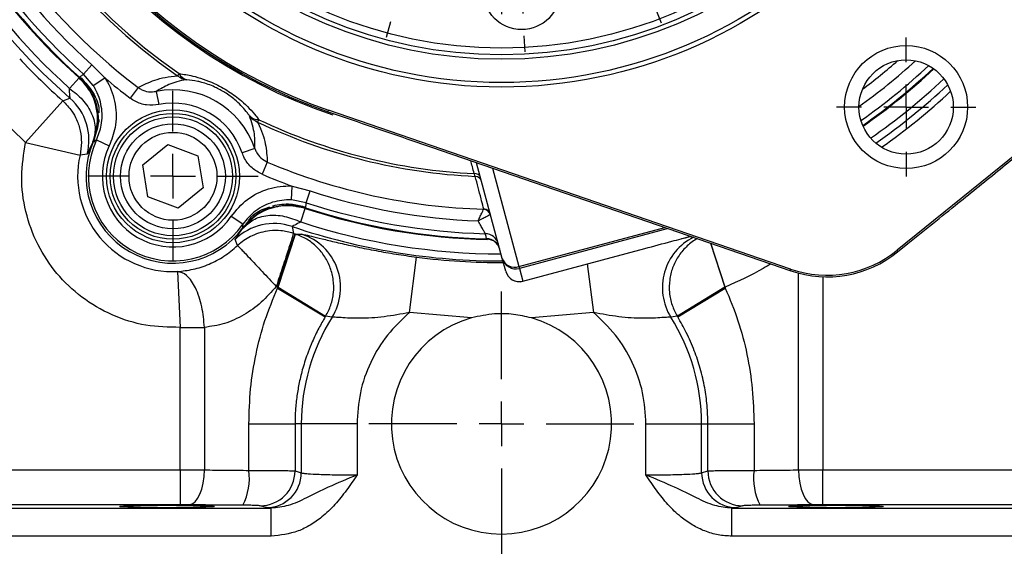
# Model space of a CAD drawing. Header units: inches. Extents: x 0.4 to 16.6, y 0.2 to 10.8.
# Tile 3 of 16: x 2.2 to 5.2, y 3.8 to 5.4. Entities that reach past the tile are written whole.
import ezdxf

# ---------------------------------------------------------------- set-up
doc = ezdxf.new("R2010")
doc.units = ezdxf.units.IN
doc.header["$MEASUREMENT"] = 0
doc.layers.add('SLD-0', color=7, linetype='Continuous', lineweight=25)
doc.styles.add('SLDTEXTSTYLE0', font='TXT', dxfattribs={"width": 0.75})
doc.dimstyles.new('SLDDIMSTYLE0', dxfattribs={"dimtxt": 0.145833, "dimasz": 0.13, "dimexe": 0, "dimexo": 0.0625, "dimgap": 0.036458, "dimtad": 0, "dimtih": 1, "dimtoh": 1, "dimdec": 1, "dimlfac": 1.5, "dimrnd": 1e-09, "dimzin": 12, "dimdsep": 46, "dimtxsty": 'SLDTEXTSTYLE0', "dimsah": 1, "dimcen": 0.09, "dimadec": 0, "dimazin": 3, "dimtfac": 1, "dimtdec": 1, "dimtofl": 0, "dimtmove": 0, "dimatfit": 3, "dimfxl": 0, "dimfrac": 2, "dimtolj": 1, "dimtzin": 12, "dimarcsym": 0})

# ---------------------------------------------------------------- blocks, each defined once
blk = doc.blocks.new('_D_4')
at = {"layer": 'SLD-0', "color": 7}
for p, q in [((3.73, 8.6011), (7.1394, 8.6011)), ((7.0144, 8.6011), (7.0144, 6.3993)), ((6.8527, 6.138), (6.8084, 6.138)), ((6.8084, 6.138), (6.8084, 5.9063)), ((7.176, 6.138), (7.2203, 6.138)), ((7.2203, 6.138), (7.2203, 5.9063)), ((6.8084, 5.9063), (6.8527, 5.9063)), ((7.2203, 5.9063), (7.176, 5.9063)), ((7.0144, 3.6226), (7.0144, 5.8768)), ((6.0042, 3.6226), (7.1394, 3.6226))]:
    blk.add_line(p, q, dxfattribs=at)
for points in [[(7.0144, 8.6011), (6.9944, 8.4711), (7.0344, 8.4711)], [(7.0144, 3.6226), (7.0344, 3.7526), (6.9944, 3.7526)]]:
    blk.add_solid(points, dxfattribs=at)
at = {"layer": 'SLD-0', "color": 7, "char_height": 0.14583, "attachment_point": 1, "style": 'SLDTEXTSTYLE0'}
for s, insert in [('7.5', (6.8797, 6.3556)), ('190', (6.8527, 6.0943))]:
    blk.add_mtext(s, dxfattribs=dict(at, insert=insert))
blk = doc.blocks.new('_D_7')
at = {"layer": 'SLD-0'}
for p, q in [((4.9425, 6.6044), (6.6657, 6.6044)), ((6.5407, 6.6044), (6.5407, 5.0896)), ((6.379, 4.8283), (6.3347, 4.8283)), ((6.3347, 4.8283), (6.3347, 4.5966)), ((6.7023, 4.8283), (6.7467, 4.8283)), ((6.7467, 4.8283), (6.7467, 4.5966)), ((6.3347, 4.5966), (6.379, 4.5966)), ((6.7467, 4.5966), (6.7023, 4.5966)), ((6.5407, 3.6226), (6.5407, 4.567)), ((6.0042, 3.6226), (6.6657, 3.6226))]:
    blk.add_line(p, q, dxfattribs=at)
for points in [[(6.5407, 6.6044), (6.5207, 6.4744), (6.5607, 6.4744)], [(6.5407, 3.6226), (6.5607, 3.7526), (6.5207, 3.7526)]]:
    blk.add_solid(points, dxfattribs=at)
at = {"layer": 'SLD-0', "char_height": 0.14583, "attachment_point": 1, "style": 'SLDTEXTSTYLE0'}
for s, insert in [('4.5', (6.4061, 5.0459)), ('114', (6.379, 4.7846))]:
    blk.add_mtext(s, dxfattribs=dict(at, insert=insert))
blk = doc.blocks.new('SW_CENTERMARKSYMBOL_1')
at = {"layer": 'SLD-0', "color": 0}
for p, q in [((0, 0.1333), (0, 0.2073)), ((0, 0), (0, 0.0667)), ((-0.1333, 0), (-0.2073, 0)), ((0, 0), (-0.0667, 0)), ((0, 0), (0, -0.0667)), ((0, 0), (0.0667, 0)), ((0.1333, 0), (0.2073, 0)), ((0, -0.1333), (0, -0.2073))]:
    blk.add_line(p, q, dxfattribs=at)
blk = doc.blocks.new('SW_CENTERMARKSYMBOL_2')
at = {"layer": 'SLD-0', "color": 0}
for p, q in [((0, 0.1333), (0, 0.2542)), ((0, 0), (0, 0.0667)), ((-0.1333, 0), (-0.2542, 0)), ((0, 0), (-0.0667, 0)), ((0, 0), (0, -0.0667)), ((0, 0), (0.0667, 0)), ((0.1333, 0), (0.2542, 0)), ((0, -0.1333), (0, -0.2542))]:
    blk.add_line(p, q, dxfattribs=at)
blk = doc.blocks.new('SW_CENTERMARKSYMBOL_4')
at = {"layer": 'SLD-0', "color": 0}
for p, q in [((-1.1987, 1.4567), (-1.2012, 1.5045)), ((-0.8007, 1.4148), (-0.7883, 1.4611)), ((-1.5901, 1.3735), (-1.6073, 1.4182)), ((-1.1917, 1.3235), (-1.1952, 1.3901)), ((-1.1317, 0.3126), (-1.1317, 1.3917)), ((-0.8352, 1.286), (-0.8179, 1.3504)), ((-1.1917, 1.3235), (-1.1882, 1.2569)), ((-1.5424, 1.249), (-1.5662, 1.3112)), ((-0.435, 1.252), (-0.4089, 1.2922)), ((-0.8352, 1.286), (-0.8524, 1.2216)), ((-1.5424, 1.249), (-1.5185, 1.1867)), ((-1.9367, 1.1733), (-1.9669, 1.2106)), ((-1.1847, 1.1904), (-1.1822, 1.1425)), ((-0.5077, 1.1402), (-0.4714, 1.1961)), ((-0.8697, 1.1572), (-0.8821, 1.111)), ((-1.8528, 1.0697), (-1.8948, 1.1215)), ((-1.4946, 1.1245), (-1.4774, 1.0798)), ((-0.5077, 1.1402), (-0.544, 1.0843)), ((-1.8528, 1.0697), (-1.8109, 1.0179)), ((-0.5803, 1.0284), (-0.6064, 0.9882)), ((-0.1376, 0.9843), (-0.1004, 1.0144)), ((-1.7689, 0.9661), (-1.7388, 0.9289)), ((-0.2412, 0.9003), (-0.1894, 0.9423)), ((-2.2045, 0.8759), (-2.2447, 0.902)), ((-0.2412, 0.9003), (-0.2931, 0.8584)), ((-2.0927, 0.8033), (-2.1486, 0.8396)), ((-2.0927, 0.8033), (-2.0368, 0.767)), ((-0.3449, 0.8164), (-0.3821, 0.7863)), ((-1.9809, 0.7307), (-1.9407, 0.7046)), ((0.0625, 0.6377), (0.1072, 0.6548)), ((-0.062, 0.5899), (-0.1242, 0.566)), ((-0.062, 0.5899), (0.0002, 0.6138)), ((-0.1865, 0.5421), (-0.2312, 0.5249)), ((-2.3673, 0.5103), (-2.4136, 0.5227)), ((0.1039, 0.5103), (0.1401, 0.52)), ((-2.2385, 0.4758), (-2.3029, 0.4931)), ((-2.2385, 0.4758), (-2.1741, 0.4586)), ((-0.0249, 0.4758), (-0.0893, 0.4586)), ((-0.0249, 0.4758), (0.0395, 0.4931)), ((-2.1097, 0.4413), (-2.0634, 0.4289)), ((-0.1537, 0.4413), (-0.1899, 0.4316)), ((-1.1317, 0.1792), (-1.1317, 0.2459)), ((0.0125, 0.2392), (-0.054, 0.2357)), ((0.0125, 0.2392), (0.0791, 0.2427)), ((0.1457, 0.2462), (0.1935, 0.2487)), ((-0.1206, 0.2322), (-0.1685, 0.2297)), ((-1.2651, 0.1792), (-2.3442, 0.1792)), ((-1.1317, 0.1792), (-1.1984, 0.1792)), ((-1.1317, 0.1792), (-1.1317, 0.1126)), ((-1.1317, 0.1792), (-1.0651, 0.1792)), ((-0.9984, 0.1792), (0.0808, 0.1792)), ((-2.276, 0.1193), (-2.3426, 0.1158)), ((-2.276, 0.1193), (-2.2094, 0.1228)), ((-2.1428, 0.1263), (-2.095, 0.1288)), ((-2.4091, 0.1123), (-2.457, 0.1098)), ((-1.1317, 0.0459), (-1.1317, -1.0333)), ((-0.1317, 0.0209), (-0.1687, 0.0267)), ((0, 0), (-0.0658, 0.0104)), ((0, 0), (0.0658, -0.0104)), ((0.1317, -0.0209), (0.1687, -0.0267)), ((-0.1537, -0.0828), (-0.2, -0.0704)), ((-0.0249, -0.1173), (-0.0893, -0.1001)), ((-0.0249, -0.1173), (0.0395, -0.1346)), ((-2.077, -0.1836), (-2.0322, -0.1664)), ((0.1039, -0.1518), (0.1501, -0.1642)), ((-2.2015, -0.2314), (-2.2637, -0.2553)), ((-2.2015, -0.2314), (-2.1392, -0.2075)), ((-2.3259, -0.2792), (-2.3707, -0.2963)), ((-0.2826, -0.3722), (-0.3228, -0.3461)), ((-0.2826, -0.3722), (-0.314, -0.3518)), ((-0.1707, -0.4448), (-0.2267, -0.4085)), ((-0.1707, -0.4448), (-0.2267, -0.4085)), ((-1.9186, -0.4579), (-1.8813, -0.4278)), ((-0.1707, -0.4448), (-0.1148, -0.4811)), ((-0.1707, -0.4448), (-0.1148, -0.4811)), ((-2.0222, -0.5418), (-1.9704, -0.4999)), ((-0.0589, -0.5174), (-0.0275, -0.5379)), ((-0.0589, -0.5174), (-0.0187, -0.5435)), ((-2.0222, -0.5418), (-2.074, -0.5838)), ((-0.4945, -0.6076), (-0.5247, -0.5704)), ((-2.1258, -0.6258), (-2.1631, -0.6559)), ((-1.6832, -0.6699), (-1.6571, -0.6297)), ((-0.4106, -0.7112), (-0.4526, -0.6594)), ((-1.7558, -0.7817), (-1.7195, -0.7258)), ((-0.7689, -0.766), (-0.7861, -0.7213)), ((-0.4106, -0.7112), (-0.3687, -0.763)), ((-1.3938, -0.7988), (-1.3814, -0.7525)), ((-1.7558, -0.7817), (-1.7921, -0.8376)), ((-1.0787, -0.8319), (-1.0812, -0.784)), ((-0.3267, -0.8149), (-0.2966, -0.8521)), ((-0.7211, -0.8905), (-0.745, -0.8282)), ((-1.4283, -0.9275), (-1.411, -0.8631)), ((-1.8284, -0.8936), (-1.8545, -0.9337)), ((-1.0718, -0.965), (-1.0752, -0.8984)), ((-0.7211, -0.8905), (-0.6972, -0.9527)), ((-1.4283, -0.9275), (-1.4455, -0.9919)), ((-1.0718, -0.965), (-1.0683, -1.0316)), ((-0.6733, -1.015), (-0.6561, -1.0597)), ((-1.4628, -1.0563), (-1.4752, -1.1026)), ((-1.0648, -1.0982), (-1.0623, -1.146))]:
    blk.add_line(p, q, dxfattribs=at)
for start, end in [(93, 96.3336), (89.6664, 93), (81.6671, 86.3329), (99.6671, 104.3329), (75, 78.3336), (107.6664, 111), (71.6664, 75), (111, 114.3336), (63.6671, 68.3329), (117.6671, 122.3329), (57, 60.3336), (53.6664, 57), (125.6664, 129), (129, 132.3336), (45.6671, 50.3329), (135.6671, 140.3329), (39, 42.3336), (35.6664, 39), (143.6664, 147), (147, 150.3336), (27.6671, 32.3329), (153.6671, 158.3329), (21, 24.3336), (17.6664, 21), (161.6664, 165), (15, 18.3336), (165, 168.3336), (11.6664, 15), (171.6671, 176.3329), (3, 6.3336), (359.6664, 3), (179.6664, 183), (183, 186.3336), (351, 354.3336), (347.6664, 351), (189.6671, 194.3329), (345, 348.3336), (341.6664, 345), (197.6664, 201), (201, 204.3336), (333.6671, 338.3329), (207.6671, 212.3329), (327, 330.3336), (327, 330.3336), (323.6664, 327), (323.6664, 327), (215.6664, 219), (219, 222.3336), (315.6671, 320.3329), (225.6671, 230.3329), (309, 312.3336), (305.6664, 309), (233.6664, 237), (237, 240.3336), (297.6671, 302.3329), (243.6671, 248.3329), (291, 294.3336), (251.6664, 255), (287.6664, 291), (255, 258.3336), (279.6671, 284.3329), (261.6671, 266.3329), (269.6664, 273), (273, 276.3336)]:
    blk.add_arc((-1.1317, 0.1792), 1.1458, start, end, dxfattribs=at)
blk = doc.blocks.new('SW_CENTERMARKSYMBOL_13')
at = {"layer": 'SLD-0', "color": 0}
for p, q in [((0, 0.1333), (0, 0.3949)), ((0, 0), (0, 0.0667)), ((-0.1333, 0), (-0.3949, 0)), ((0, 0), (-0.0667, 0)), ((0, 0), (0, -0.0667)), ((0, 0), (0.0667, 0)), ((0.1333, 0), (0.3949, 0)), ((0, -0.1333), (0, -0.3949))]:
    blk.add_line(p, q, dxfattribs=at)

msp = doc.modelspace()

# ---------------------------------------------------------------- linework, layer by layer
at = {"color": 7, "linetype": 'Continuous', "lineweight": 25}
for p, q in [((2.4343, 5.213), (2.4591, 5.2408)), ((2.4591, 5.2408), (2.4981, 5.2015)), ((2.4208, 5.2019), (2.3926, 5.1705)), ((2.4208, 5.2019), (2.427, 5.2018)), ((2.4632, 5.179), (2.4343, 5.213)), ((2.4632, 5.179), (2.4981, 5.2015)), ((2.7191, 5.2145), (2.7144, 5.2078)), ((2.5969, 5.1732), (2.573, 5.1417)), ((2.2614, 5.0091), (2.1224, 5.1445)), ((2.3722, 5.1336), (2.3938, 5.1412)), ((2.651, 5.1613), (2.6587, 5.1221)), ((2.3722, 5.1336), (2.2614, 5.0091)), ((2.4781, 5.0899), (2.4742, 5.054)), ((2.4802, 5.0775), (2.4802, 5.0695)), ((2.9567, 5.0773), (2.9533, 5.0699)), ((3.1631, 5.1011), (3.1646, 5.1055)), ((4.5418, 4.632), (3.1646, 5.1055)), ((5.3091, 5.0519), (4.8599, 4.6882)), ((2.2614, 5.0091), (2.4239, 4.9719)), ((2.428, 5.0091), (2.4239, 4.9719)), ((2.4685, 5.0105), (2.4623, 5.0117)), ((2.4732, 5.017), (2.5108, 4.9991)), ((2.6108, 4.9424), (2.6852, 5.0034)), ((2.6852, 5.0034), (2.7752, 4.9694)), ((2.9447, 4.9918), (2.9069, 4.9788)), ((3.4716, 4.9952), (4.5427, 4.6269)), ((2.4451, 4.9744), (2.4239, 4.9719)), ((2.7752, 4.9694), (2.7908, 4.8745)), ((2.6264, 4.8475), (2.6108, 4.9424)), ((2.9821, 4.9508), (2.9667, 4.9144)), ((3.6824, 4.6635), (3.6059, 4.949)), ((2.7908, 4.8745), (2.7164, 4.8135)), ((3.0539, 4.8379), (3.0559, 4.8794)), ((3.0559, 4.8794), (3.1094, 4.8653)), ((2.7164, 4.8135), (2.6264, 4.8475)), ((3.0978, 4.8299), (3.1094, 4.8653)), ((2.9916, 4.815), (2.998, 4.8167)), ((2.998, 4.8167), (3.001, 4.8174)), ((2.9996, 4.8176), (3.001, 4.8174)), ((3.0978, 4.8299), (3.0539, 4.8379)), ((3.0918, 4.818), (3.095, 4.8127)), ((2.9086, 4.7656), (2.8743, 4.7892)), ((3.0819, 4.7725), (3.095, 4.8127)), ((3.627, 4.8104), (3.6274, 4.8111)), ((3.0559, 4.7589), (3.0597, 4.7384)), ((4.8914, 4.7079), (4.9556, 4.7596)), ((3.0128, 4.5784), (3.0649, 4.7367)), ((3.0142, 4.5779), (3.0662, 4.7362)), ((3.0597, 4.7384), (3.0649, 4.7367)), ((3.0649, 4.7367), (3.0662, 4.7362)), ((3.0662, 4.7362), (3.0851, 4.7357)), ((2.8935, 4.702), (2.8858, 4.72)), ((3.6356, 4.7223), (3.6356, 4.7224)), ((3.6635, 4.7106), (3.6674, 4.7057)), ((4.8608, 4.6831), (4.8914, 4.7079)), ((3.4056, 4.5025), (3.4272, 4.6677)), ((3.7437, 4.5959), (4.1071, 4.6933)), ((3.7437, 4.5959), (4.1071, 4.6933)), ((4.1071, 4.6933), (4.1071, 4.6933)), ((4.8599, 4.6882), (4.8608, 4.6831)), ((3.6926, 4.6254), (3.6824, 4.6635)), ((3.732, 4.6396), (3.7334, 4.634)), ((2.7143, 4.6246), (2.7222, 4.4582)), ((3.7334, 4.634), (3.7437, 4.5959)), ((4.5427, 4.6269), (4.5418, 4.632)), ((3.0128, 4.5784), (3.0086, 4.5802)), ((3.0128, 4.5784), (3.0142, 4.5779)), ((3.0128, 4.5756), (3.0128, 4.5784)), ((4.3472, 4.5784), (4.3458, 4.5779)), ((4.3472, 4.5784), (4.3472, 4.5756)), ((3.0128, 4.5756), (3.0142, 4.5779)), ((3.0128, 4.5756), (3.1547, 4.4895)), ((3.0142, 4.5779), (3.1558, 4.4913)), ((4.3458, 4.5779), (4.2042, 4.4913)), ((4.2053, 4.4895), (4.3472, 4.5756)), ((4.3458, 4.5779), (4.3472, 4.5756)), ((3.1751, 4.4885), (3.1558, 4.4913)), ((3.5908, 4.4866), (3.4056, 4.5025)), ((3.9544, 4.5025), (3.7691, 4.4866)), ((4.2042, 4.4913), (4.1849, 4.4885)), ((2.7222, 4.4582), (2.7948, 4.4582)), ((2.7222, 4.0337), (2.7222, 4.4582)), ((2.7948, 4.4582), (2.7948, 4.0336)), ((2.9271, 4.1706), (3.0646, 4.1706)), ((2.9271, 4.0322), (2.9271, 4.1706)), ((3.0646, 4.1706), (3.0646, 4.0307)), ((3.0833, 4.1706), (3.0646, 4.1706)), ((3.0833, 4.1706), (3.0833, 4.0251)), ((3.2494, 4.1706), (3.0833, 4.1706)), ((3.2494, 4.1706), (3.2494, 4.0187)), ((4.1106, 4.0187), (4.1106, 4.1706)), ((4.1106, 4.1706), (4.2766, 4.1706)), ((4.2766, 4.0251), (4.2766, 4.1706)), ((4.2766, 4.1706), (4.2953, 4.1706)), ((4.2953, 4.0307), (4.2953, 4.1706)), ((4.2953, 4.1706), (4.4328, 4.1706)), ((4.4328, 4.1706), (4.4328, 4.0322)), ((1.8364, 4.0337), (2.7222, 4.0337)), ((2.7222, 4.0337), (2.7222, 3.9298)), ((3.0646, 4.0307), (3.0833, 4.0251)), ((4.2766, 4.0251), (4.2953, 4.0307)), ((4.6378, 3.9298), (4.6378, 4.0337)), ((4.6378, 4.0337), (5.5236, 4.0337)), ((1.6883, 3.9195), (2.9935, 3.9195)), ((2.7222, 3.9298), (1.8364, 3.9298)), ((2.9797, 3.9212), (2.961, 3.9268)), ((2.9935, 3.9195), (2.9797, 3.9212)), ((2.9935, 3.8362), (2.9935, 3.9195)), ((4.3802, 3.9212), (4.3665, 3.9195)), ((4.3665, 3.8362), (4.3665, 3.9195)), ((4.3665, 3.9195), (5.6717, 3.9195)), ((4.3989, 3.9268), (4.3802, 3.9212)), ((5.5236, 3.9298), (4.6378, 3.9298)), ((2.9935, 3.8362), (1.6883, 3.8362)), ((5.6717, 3.8362), (4.3665, 3.8362))]:
    msp.add_line(p, q, dxfattribs=at)
at = {"color": 8, "linetype": 'Continuous', "lineweight": 25}
for p, q in [((3.6534, 4.9327), (3.732, 4.6396)), ((3.732, 4.6396), (4.167, 4.7561)), ((4.1766, 4.7528), (3.7334, 4.634)), ((4.3026, 4.7095), (4.3458, 4.5779)), ((4.3472, 4.5784), (4.3042, 4.7089)), ((3.9355, 4.6473), (3.9544, 4.5025)), ((4.5651, 4.0336), (4.5651, 4.6201)), ((4.6378, 4.6091), (4.6378, 4.0337)), ((3.7437, 4.5959), (3.7437, 4.5959))]:
    msp.add_line(p, q, dxfattribs=at)
at = {"color": 7, "linetype": 'Continuous', "lineweight": 25, "flags": 128}
for points in [[(3.6356, 4.7224), (3.634, 4.7287), (3.6317, 4.7374)], [(2.7495, 3.9296), (2.7582, 3.932), (2.7666, 3.9382), (2.7743, 3.9479), (2.7812, 3.9609), (2.7868, 3.9765), (2.7911, 3.9943), (2.7938, 4.0136), (2.7948, 4.0336)], [(4.5651, 4.0336), (4.5662, 4.0136), (4.5689, 3.9943), (4.5732, 3.9765), (4.5788, 3.9609), (4.5856, 3.9479), (4.5934, 3.9382), (4.6018, 3.932), (4.6105, 3.9296)]]:
    msp.add_lwpolyline(points, dxfattribs=at)
at = {"color": 7, "linetype": 'Continuous', "lineweight": 25}
for centre, radius in [((3.68, 6.6044), 1.43), ((3.68, 6.6044), 1.4167), ((3.68, 6.6044), 1.3473), ((3.68, 6.6044), 1.334), ((3.68, 6.6044), 1.314), ((3.74, 5.4602), 0.1146), ((4.8862, 5.1149), 0.1833), ((4.8862, 5.1149), 0.1406), ((2.7009, 4.9086), 0.1979), ((2.7009, 4.9086), 0.1875), ((2.7009, 4.9086), 0.1771), ((2.7008, 4.9085), 0.1563), ((2.7008, 4.9085), 0.131)]:
    msp.add_circle(centre, radius, dxfattribs=at)
for centre, radius, start, end in [((3.68, 6.6044), 1.9482, 161.3154, 228.6846), ((3.68, 6.6044), 1.9271, 161.918, 228.082), ((3.68, 6.6044), 1.8849, 161.918, 228.082), ((3.68, 6.6044), 1.8826, 161.9123, 228.0877), ((3.68, 6.6044), 1.8676, 161.8366, 228.1634), ((3.68, 6.6044), 1.8303, 161.8366, 228.1634), ((3.68, 6.6044), 1.5897, 186.9731, 251.0269), ((3.68, 6.6044), 1.5851, 186.9731, 251.0269), ((3.68, 6.6044), 1.9682, 223.147, 228.3575), ((3.68, 6.6044), 1.8826, 304.8835, 313.1165), ((3.68, 6.6044), 1.8344, 229.8885, 232.8828), ((2.7524, 5.2595), 0.0641, 233.6759, 261.0047), ((2.7517, 5.2321), 0.0371, 208.2442, 255.4231), ((2.7008, 4.9085), 0.2577, 18.8578, 101.1422), ((3.68, 6.6044), 1.9482, 304.9352, 313.0648), ((2.2837, 5.016), 0.1667, 345.5595, 48.6586), ((2.7008, 4.9085), 0.2178, 18.8578, 101.1422), ((2.9556, 5.1144), 0.0371, 224.5769, 271.7558), ((2.979, 5.1287), 0.0641, 218.9953, 246.3241), ((3.68, 6.6044), 1.6898, 244.6581, 267.2437), ((3.68, 6.6044), 1.6979, 244.6581, 267.3574), ((2.7008, 4.9085), 0.2589, 156.2653, 323.7347), ((2.7008, 4.9085), 0.2522, 154.4979, 325.5021), ((2.7008, 4.9085), 0.2105, 154.4979, 325.5021), ((2.7008, 4.9085), 0.2841, 167.1017, 272.715), ((3.68, 6.6044), 1.7948, 247.1172, 268.3094), ((3.68, 6.6044), 1.8344, 247.1172, 250.1115), ((3.6004, 4.8982), 0.0185, 18.2897, 95.1069), ((3.601, 4.8878), 0.0206, 15.2212, 88.0263), ((3.68, 6.6044), 1.8303, 251.8366, 267.8271), ((3.68, 6.6044), 1.8826, 251.9123, 268.65), ((3.68, 6.6044), 1.8676, 251.8366, 268.5176), ((3.6256, 4.7892), 0.0212, 15.2003, 86.1102), ((3.6271, 4.7905), 0.0206, 15.2259, 88.9699), ((3.0025, 4.601), 0.1667, 71.3414, 134.4405), ((3.68, 6.6044), 1.9482, 251.3154, 270.1285), ((3.0336, 4.577), 0.1669, 327.9774, 72.0171), ((3.6307, 4.6959), 0.0416, 15.0549, 88.676), ((3.6347, 4.6809), 0.0416, 15.055, 88.8069), ((3.7193, 4.6765), 0.0391, 199.5559, 288.9258), ((3.7227, 4.6743), 0.0416, 195.0244, 285.0244), ((3.7329, 4.6361), 0.0417, 195, 285), ((3.7329, 4.6362), 0.0416, 195.0244, 285.0244), ((3.68, 4.1706), 0.6145, 148.5435, 148.7415), ((3.68, 4.1706), 0.6145, 31.2585, 31.4565), ((3.68, 4.1706), 0.5966, 147.8067, 180), ((3.68, 4.1706), 0.3283, 105.7587, 74.2413), ((3.68, 4.1706), 0.5966, 0, 32.1933), ((2.7524, 4.0086), 0.1763, 332.8712, 7.6869), ((2.9606, 4.0308), 0.1041, 270.2525, 359.9463), ((2.9793, 4.0252), 0.1041, 270.2525, 359.9463), ((4.3807, 4.0252), 0.1041, 180.0537, 269.7475), ((4.3994, 4.0308), 0.1041, 180.0537, 269.7475), ((4.6075, 4.0086), 0.1763, 172.3131, 207.1288)]:
    msp.add_arc(centre, radius, start, end, dxfattribs=at)
at = {"color": 8, "linetype": 'Continuous', "lineweight": 25}
for centre, radius, start, end in [((3.68, 6.6044), 1.7948, 159.3028, 232.8828), ((3.68, 6.6044), 1.6979, 166.3983, 235.3419), ((3.68, 6.6044), 1.6898, 167.1443, 235.3419), ((3.68, 6.6044), 1.5938, 185.4821, 251.6178), ((3.68, 6.6044), 1.7948, 306.8293, 311.1707), ((3.68, 6.6044), 1.8303, 305.6041, 312.3959), ((3.68, 6.6044), 1.8676, 305.0079, 312.9921), ((3.68, 6.6044), 1.8849, 304.8696, 313.1304), ((3.68, 6.6044), 1.9271, 304.8179, 313.1821), ((3.68, 6.6044), 1.9682, 305.1392, 312.8608), ((3.68, 6.6044), 1.8849, 251.918, 268.7476), ((3.68, 6.6044), 1.9271, 251.918, 269.9619), ((4.3265, 4.577), 0.167, 116.3017, 212.0057), ((3.68, 6.6044), 1.9531, 262.563, 270.1673)]:
    msp.add_arc(centre, radius, start, end, dxfattribs=at)
at = {"color": 7, "linetype": 'Continuous', "lineweight": 25}
for centre, ratio in [((4.6501, 4.9473), 0.999801), ((4.651, 4.9422), 0.999851)]:
    msp.add_ellipse(centre, major_axis=(-0.058, 0.3283), ratio=ratio, start_param=2.635766, end_param=3.647419, dxfattribs=at)
for centre in [(2.6826, 3.9247), (4.6774, 3.9247)]:
    msp.add_ellipse(centre, major_axis=(0.1406, 0), ratio=0.026186, dxfattribs=at)
for points, knots in [([(2.4623, 5.0117), (2.4686, 5.0318), (2.479, 5.0651), (2.4733, 5.1178), (2.4561, 5.1641), (2.4324, 5.1895), (2.4208, 5.2019)], [0, 0, 0, 0, 0.30035, 0.499876, 0.756118, 1, 1, 1, 1]), ([(2.4224, 5.2034), (2.4246, 5.2052), (2.4285, 5.2084), (2.4325, 5.2116), (2.4343, 5.213)], [0, 0, 0, 0, 0.549647, 1, 1, 1, 1]), ([(2.4224, 5.2034), (2.4351, 5.1896), (2.4604, 5.1619), (2.4735, 5.1223), (2.4762, 5.1007), (2.4766, 5.0976)], [0, 0, 0, 0, 0.46098, 0.92197, 1, 1, 1, 1]), ([(2.427, 5.2018), (2.4394, 5.1879), (2.4642, 5.1602), (2.4807, 5.1213), (2.4803, 5.1001), (2.4803, 5.0976)], [0, 0, 0, 0, 0.468112, 0.936229, 1, 1, 1, 1]), ([(2.4981, 5.2015), (2.5006, 5.1975), (2.5152, 5.1736), (2.5319, 5.1241), (2.5329, 5.0568), (2.5177, 5.017), (2.5108, 4.9991)], [0, 0, 0, 0, 0.067291, 0.398, 0.728909, 1, 1, 1, 1]), ([(2.5969, 5.1732), (2.6128, 5.181), (2.637, 5.193), (2.6768, 5.204), (2.7019, 5.2065), (2.7144, 5.2078)], [0, 0, 0, 0, 0.486338, 0.743005, 1, 1, 1, 1]), ([(2.7424, 5.1961), (2.742, 5.1961), (2.7207, 5.1934), (2.6877, 5.1834), (2.663, 5.1685), (2.651, 5.1613)], [0, 0, 0, 0, 0.009852, 0.521484, 1, 1, 1, 1]), ([(2.7191, 5.2145), (2.7323, 5.2125), (2.7646, 5.2078), (2.8165, 5.1903), (2.8674, 5.1625), (2.9119, 5.129), (2.9398, 5.0995), (2.9539, 5.081), (2.9567, 5.0773)], [0, 0, 0, 0, 0.162337, 0.395787, 0.554182, 0.711926, 0.942817, 1, 1, 1, 1]), ([(2.9292, 5.0883), (2.927, 5.0913), (2.9165, 5.1058), (2.8956, 5.1291), (2.8616, 5.1553), (2.8383, 5.1683), (2.8137, 5.1798), (2.7944, 5.1865), (2.7669, 5.1932), (2.7528, 5.1949), (2.7424, 5.1961)], [0, 0, 0, 0, 0.060426, 0.295827, 0.448101, 0.575654, 0.598782, 0.771911, 0.830481, 1, 1, 1, 1]), ([(2.3926, 5.1705), (2.4063, 5.1597), (2.4344, 5.1375), (2.461, 5.0948), (2.4726, 5.0505), (2.4657, 5.0244), (2.4623, 5.0117)], [0, 0, 0, 0, 0.243136, 0.5, 0.756864, 1, 1, 1, 1]), ([(2.3938, 5.1412), (2.394, 5.1416), (2.3943, 5.1425), (2.3931, 5.1517), (2.3928, 5.163), (2.3926, 5.1705)], [0, 0, 0, 0, 0.249707, 0.501478, 1, 1, 1, 1]), ([(2.4732, 5.017), (2.4787, 5.0314), (2.4909, 5.0632), (2.4902, 5.1171), (2.4769, 5.1567), (2.4652, 5.1758), (2.4632, 5.179)], [0, 0, 0, 0, 0.271237, 0.602164, 0.932744, 1, 1, 1, 1]), ([(2.5969, 5.1732), (2.5999, 5.1712), (2.6093, 5.1649), (2.628, 5.1589), (2.6433, 5.1605), (2.651, 5.1613)], [0, 0, 0, 0, 0.1914508, 0.5944568, 1, 1, 1, 1]), ([(2.6587, 5.1221), (2.6466, 5.1209), (2.6222, 5.1186), (2.5927, 5.1284), (2.5778, 5.1384), (2.573, 5.1417)], [0, 0, 0, 0, 0.4035639, 0.8072811, 1, 1, 1, 1]), ([(2.3722, 5.1336), (2.3818, 5.1238), (2.3982, 5.1069), (2.4151, 5.0758), (2.4259, 5.0441), (2.4273, 5.0207), (2.428, 5.0091)], [0, 0, 0, 0, 0.291929, 0.499961, 0.752782, 1, 1, 1, 1]), ([(2.4778, 5.0879), (2.4779, 5.0809), (2.4783, 5.0552), (2.4699, 5.0306), (2.4638, 5.0127)], [0, 0, 0, 0, 0.270251, 1, 1, 1, 1]), ([(2.4766, 5.0976), (2.4767, 5.0974), (2.4771, 5.0944), (2.4775, 5.0911), (2.4778, 5.0879), (2.4778, 5.0879)], [0, 0, 0, 0, 0.066377, 0.979914, 1, 1, 1, 1]), ([(2.9447, 4.9918), (2.9453, 5.0055), (2.9464, 5.0343), (2.9351, 5.0698), (2.9292, 5.0883)], [0, 0, 0, 0, 0.478666, 1, 1, 1, 1]), ([(3.1631, 5.1011), (3.1871, 5.0929), (3.2899, 5.0576), (3.3927, 5.0223), (3.4716, 4.9952)], [0, 0, 0, 0, 0.233337, 1, 1, 1, 1]), ([(2.9533, 5.0699), (2.9535, 5.0694), (2.9654, 5.0456), (2.9786, 5.0044), (2.9809, 4.9685), (2.9821, 4.9508)], [0, 0, 0, 0, 0.010657, 0.513477, 1, 1, 1, 1]), ([(2.7222, 4.4582), (2.6879, 4.4589), (2.6186, 4.4601), (2.5181, 4.4922), (2.4274, 4.545), (2.3521, 4.6168), (2.2947, 4.7037), (2.2588, 4.8022), (2.245, 4.9068), (2.256, 4.9753), (2.2614, 5.0091)], [0, 0, 0, 0, 0.123326, 0.25, 0.376674, 0.5, 0.623326, 0.75, 0.876674, 1, 1, 1, 1]), ([(2.4623, 5.0117), (2.4576, 5.0009), (2.4482, 4.9793), (2.4461, 4.9761), (2.4451, 4.9744)], [0, 0, 0, 0, 0.499962, 1, 1, 1, 1]), ([(2.4732, 5.017), (2.4719, 5.0164), (2.4687, 5.015), (2.4656, 5.0135), (2.4638, 5.0127)], [0, 0, 0, 0, 0.423273, 1, 1, 1, 1]), ([(2.9447, 4.9918), (2.9461, 4.9881), (2.9503, 4.9775), (2.9622, 4.9619), (2.9755, 4.9545), (2.9821, 4.9508)], [0, 0, 0, 0, 0.207401, 0.604963, 1, 1, 1, 1]), ([(2.9667, 4.9144), (2.9561, 4.9202), (2.935, 4.9317), (2.916, 4.9563), (2.9092, 4.9731), (2.9069, 4.9788)], [0, 0, 0, 0, 0.397023, 0.793893, 1, 1, 1, 1]), ([(4.9556, 4.7596), (4.9811, 4.7802), (5.0485, 4.8345), (5.1376, 4.9067), (5.1992, 4.9568), (5.2193, 4.9732)], [0, 0, 0, 0, 0.291935, 0.769662, 1, 1, 1, 1]), ([(3.6017, 4.9084), (3.6011, 4.91), (3.6004, 4.9119), (3.599, 4.916), (3.5987, 4.9166)], [0, 0, 0, 0, 0.8417312, 1, 1, 1, 1]), ([(3.6274, 4.8111), (3.6269, 4.8129), (3.6242, 4.8232), (3.6157, 4.8555), (3.6076, 4.8862), (3.6017, 4.9084)], [0, 0, 0, 0, 0.057264, 0.31657, 1, 1, 1, 1]), ([(2.8743, 4.7892), (2.8895, 4.8073), (2.9199, 4.8433), (2.9848, 4.8744), (3.0322, 4.8806), (3.0557, 4.8795), (3.0559, 4.8794)], [0, 0, 0, 0, 0.332453, 0.664935, 0.996731, 1, 1, 1, 1]), ([(3.0539, 4.8379), (3.0538, 4.838), (3.0349, 4.8388), (2.9971, 4.8339), (2.9451, 4.809), (2.9208, 4.7801), (2.9086, 4.7656)], [0, 0, 0, 0, 0.003267, 0.334916, 0.667383, 1, 1, 1, 1]), ([(3.095, 4.8127), (3.0784, 4.8165), (3.0445, 4.8243), (2.9958, 4.816), (2.9474, 4.7947), (2.9237, 4.769), (2.9095, 4.7536)], [0, 0, 0, 0, 0.243882, 0.500124, 0.699655, 1, 1, 1, 1]), ([(2.9096, 4.7553), (2.9221, 4.7694), (2.9439, 4.7938), (2.9776, 4.8108), (2.9952, 4.8162), (2.9996, 4.8176)], [0, 0, 0, 0, 0.504856, 0.874449, 1, 1, 1, 1]), ([(2.9258, 4.7781), (2.932, 4.7849), (2.9495, 4.8039), (2.9742, 4.8123), (2.99, 4.8177)], [0, 0, 0, 0, 0.359951, 1, 1, 1, 1]), ([(2.9996, 4.8176), (2.9996, 4.8175), (2.9994, 4.8174), (2.9989, 4.8171), (2.9984, 4.8169), (2.998, 4.8167)], [0, 0, 0, 0, 0.039719, 0.374913, 1, 1, 1, 1]), ([(2.9984, 4.8208), (3.0164, 4.824), (3.0478, 4.8295), (3.0786, 4.8214), (3.0918, 4.818)], [0, 0, 0, 0, 0.57088, 1, 1, 1, 1]), ([(3.001, 4.8174), (3.0196, 4.8206), (3.045, 4.8248), (3.0767, 4.8203), (3.0895, 4.8166), (3.0955, 4.8148)], [0, 0, 0, 0, 0.58447, 0.803004, 1, 1, 1, 1]), ([(3.0978, 4.8299), (3.0975, 4.8276), (3.0968, 4.8226), (3.0959, 4.8176), (3.0955, 4.8148)], [0, 0, 0, 0, 0.450353, 1, 1, 1, 1]), ([(2.9092, 4.7556), (2.9218, 4.7698), (2.9391, 4.7892), (2.9667, 4.8055), (2.9787, 4.8106), (2.9844, 4.813)], [0, 0, 0, 0, 0.5895866, 0.8077958, 1, 1, 1, 1]), ([(2.9095, 4.7536), (2.9188, 4.7628), (2.938, 4.7819), (2.9821, 4.794), (3.0324, 4.7923), (3.0657, 4.779), (3.0819, 4.7725)], [0, 0, 0, 0, 0.243136, 0.5, 0.756864, 1, 1, 1, 1]), ([(3.6106, 4.7754), (3.6106, 4.7755), (3.6128, 4.7803), (3.6171, 4.7896), (3.6224, 4.8011), (3.6257, 4.8081), (3.6267, 4.8097), (3.627, 4.8104)], [0, 0, 0, 0, 0.00358, 0.287392, 0.570056, 0.83605, 1, 1, 1, 1]), ([(3.6461, 4.7948), (3.6452, 4.7942), (3.6432, 4.7929), (3.6364, 4.7889), (3.6275, 4.7841), (3.6197, 4.7801), (3.6154, 4.7779), (3.6132, 4.7768), (3.6119, 4.7761), (3.6113, 4.7758), (3.611, 4.7756), (3.6108, 4.7756), (3.6107, 4.7755), (3.6106, 4.7755), (3.6106, 4.7754)], [0, 0, 0, 0, 0.179085, 0.41019, 0.687047, 0.834549, 0.912527, 0.953832, 0.975651, 0.987162, 0.993232, 0.995231, 0.996144, 1, 1, 1, 1]), ([(2.9096, 4.7553), (2.9094, 4.7573), (2.9091, 4.7608), (2.9088, 4.7642), (2.9086, 4.7656)], [0, 0, 0, 0, 0.576727, 1, 1, 1, 1]), ([(3.0819, 4.7725), (3.0753, 4.769), (3.0654, 4.7637), (3.0568, 4.76), (3.0562, 4.7593), (3.0559, 4.7589)], [0, 0, 0, 0, 0.497935, 0.748079, 1, 1, 1, 1]), ([(3.6317, 4.7374), (3.6312, 4.7382), (3.6303, 4.7399), (3.626, 4.7478), (3.62, 4.7587), (3.6145, 4.7686), (3.6112, 4.7743), (3.6106, 4.7754)], [0, 0, 0, 0, 0.219022, 0.443946, 0.681884, 0.937369, 1, 1, 1, 1]), ([(2.8858, 4.72), (2.8867, 4.7217), (2.8885, 4.7251), (2.9025, 4.7441), (2.9095, 4.7536)], [0, 0, 0, 0, 0.500346, 1, 1, 1, 1]), ([(3.0597, 4.7384), (3.0474, 4.7416), (3.0241, 4.7476), (2.982, 4.7468), (2.9384, 4.7348), (2.9081, 4.7153), (2.8951, 4.7035), (2.8935, 4.702)], [0, 0, 0, 0, 0.214204, 0.40304, 0.703503, 0.963939, 1, 1, 1, 1]), ([(3.0597, 4.7384), (3.0591, 4.7357), (3.058, 4.7318), (3.0517, 4.7118), (3.0453, 4.6918), (3.0371, 4.6668), (3.0253, 4.6305), (3.0151, 4.5998), (3.0086, 4.5802)], [0, 0, 0, 0, 0.239852, 0.366716, 0.500002, 0.623062, 0.760148, 1, 1, 1, 1]), ([(3.1558, 4.4913), (3.1615, 4.5023), (3.1731, 4.5244), (3.1806, 4.5617), (3.1801, 4.5995), (3.1711, 4.636), (3.1544, 4.6696), (3.1304, 4.6987), (3.1007, 4.7223), (3.0776, 4.7316), (3.0662, 4.7362)], [0, 0, 0, 0, 0.123406, 0.25, 0.376594, 0.5, 0.623406, 0.75, 0.876594, 1, 1, 1, 1]), ([(3.0851, 4.7357), (3.0883, 4.7353), (3.0948, 4.7345), (3.1193, 4.7286), (3.1537, 4.7201), (3.1976, 4.7095), (3.249, 4.6981), (3.3056, 4.6868), (3.3656, 4.6763), (3.4066, 4.6706), (3.4272, 4.6677)], [0, 0, 0, 0, 0.130349, 0.259935, 0.386985, 0.512812, 0.63566, 0.757354, 0.878204, 1, 1, 1, 1]), ([(4.1071, 4.6933), (4.1339, 4.7005), (4.1794, 4.7127), (4.2248, 4.7248), (4.2434, 4.7298)], [0, 0, 0, 0, 0.5906733, 1, 1, 1, 1]), ([(2.7143, 4.6246), (2.7296, 4.6263), (2.7597, 4.6296), (2.8077, 4.6452), (2.8538, 4.6687), (2.8803, 4.6909), (2.8935, 4.702)], [0, 0, 0, 0, 0.263651, 0.516266, 0.758557, 1, 1, 1, 1]), ([(2.8935, 4.702), (2.8954, 4.7001), (2.8984, 4.6973), (2.913, 4.682), (2.9278, 4.6663), (2.9463, 4.6467), (2.9727, 4.6187), (2.9944, 4.5954), (3.0086, 4.5802)], [0, 0, 0, 0, 0.239739, 0.364609, 0.499999, 0.631458, 0.760261, 1, 1, 1, 1]), ([(3.6356, 4.7223), (3.6403, 4.7217), (3.6495, 4.7204), (3.6592, 4.7155), (3.6628, 4.7111), (3.6633, 4.7104)], [0, 0, 0, 0, 0.455093, 0.91122, 1, 1, 1, 1]), ([(2.7948, 4.4582), (2.7928, 4.4791), (2.7898, 4.5111), (2.7789, 4.5498), (2.7685, 4.5759), (2.7559, 4.5976), (2.738, 4.6188), (2.7235, 4.6224), (2.7143, 4.6246)], [0, 0, 0, 0, 0.239499, 0.366284, 0.500002, 0.622906, 0.760501, 1, 1, 1, 1]), ([(3.0086, 4.5802), (2.9941, 4.5639), (2.9654, 4.5313), (2.9125, 4.4937), (2.8543, 4.4669), (2.8147, 4.4611), (2.7948, 4.4582)], [0, 0, 0, 0, 0.251269, 0.499475, 0.748839, 1, 1, 1, 1]), ([(2.9271, 4.1706), (2.9281, 4.2055), (2.9301, 4.2752), (2.9469, 4.3783), (2.9728, 4.4794), (2.9994, 4.5435), (3.0128, 4.5756)], [0, 0, 0, 0, 0.250868, 0.501015, 0.750173, 1, 1, 1, 1]), ([(4.3472, 4.5756), (4.3606, 4.5435), (4.3873, 4.4791), (4.4131, 4.3778), (4.4298, 4.2748), (4.4318, 4.2054), (4.4328, 4.1706)], [0, 0, 0, 0, 0.250448, 0.500961, 0.750123, 1, 1, 1, 1]), ([(3.4056, 4.5025), (3.3804, 4.4978), (3.3302, 4.4884), (3.2683, 4.4848), (3.2263, 4.4857), (3.201, 4.4873), (3.1823, 4.4887), (3.1775, 4.4886), (3.1751, 4.4885)], [0, 0, 0, 0, 0.250662, 0.499789, 0.620781, 0.749545, 0.870942, 1, 1, 1, 1]), ([(3.4056, 4.5025), (3.3828, 4.4811), (3.3366, 4.4378), (3.2876, 4.3554), (3.2553, 4.265), (3.2513, 4.2018), (3.2494, 4.1706)], [0, 0, 0, 0, 0.246951, 0.5, 0.753049, 1, 1, 1, 1]), ([(3.7691, 4.4866), (3.7514, 4.4906), (3.7155, 4.4988), (3.6548, 4.5003), (3.6136, 4.4915), (3.5908, 4.4866)], [0, 0, 0, 0, 0.3019973, 0.6127217, 1, 1, 1, 1]), ([(4.1849, 4.4885), (4.1824, 4.4886), (4.1777, 4.4887), (4.1589, 4.4873), (4.1336, 4.4857), (4.0916, 4.4848), (4.0297, 4.4884), (3.9795, 4.4978), (3.9544, 4.5025)], [0, 0, 0, 0, 0.129018, 0.250386, 0.379269, 0.500373, 0.749854, 1, 1, 1, 1]), ([(4.1106, 4.1706), (4.1086, 4.2018), (4.1047, 4.265), (4.0724, 4.3554), (4.0233, 4.4378), (3.9772, 4.4811), (3.9544, 4.5025)], [0, 0, 0, 0, 0.246951, 0.5, 0.753049, 1, 1, 1, 1]), ([(3.1547, 4.4895), (3.1482, 4.4783), (3.1341, 4.4542), (3.1173, 4.419), (3.1012, 4.3794), (3.0878, 4.3388), (3.0771, 4.2953), (3.0699, 4.2535), (3.0655, 4.2124), (3.0649, 4.1844), (3.0646, 4.1706)], [0, 0, 0, 0, 0.115557, 0.249735, 0.348131, 0.498365, 0.630943, 0.749226, 0.876999, 1, 1, 1, 1]), ([(4.2953, 4.1706), (4.2949, 4.189), (4.2939, 4.2251), (4.2861, 4.2804), (4.2736, 4.335), (4.2551, 4.39), (4.2328, 4.4416), (4.2141, 4.4741), (4.2053, 4.4895)], [0, 0, 0, 0, 0.1643844, 0.3222432, 0.4983196, 0.665399, 0.8411599, 1, 1, 1, 1]), ([(2.7222, 4.0337), (2.7346, 4.0337), (2.7598, 4.0337), (2.7831, 4.0336), (2.7948, 4.0336)], [0, 0, 0, 0, 0.495691, 1, 1, 1, 1]), ([(2.7948, 4.0336), (2.8163, 4.0333), (2.8589, 4.0327), (2.9045, 4.0324), (2.9271, 4.0322)], [0, 0, 0, 0, 0.5037518, 1, 1, 1, 1]), ([(2.9271, 4.0322), (2.9443, 4.0322), (2.9796, 4.0321), (3.0212, 4.0317), (3.0536, 4.0313), (3.0607, 4.0309), (3.0646, 4.0307)], [0, 0, 0, 0, 0.242571, 0.500042, 0.71908, 1, 1, 1, 1]), ([(3.0833, 4.0251), (3.0852, 4.0246), (3.0887, 4.0236), (3.1055, 4.022), (3.1366, 4.0203), (3.1881, 4.0189), (3.2293, 4.0188), (3.2494, 4.0187)], [0, 0, 0, 0, 0.149129, 0.282442, 0.500842, 0.756432, 1, 1, 1, 1]), ([(4.1106, 4.0187), (4.1307, 4.0188), (4.1719, 4.0189), (4.2233, 4.0203), (4.2545, 4.022), (4.2713, 4.0236), (4.2748, 4.0246), (4.2766, 4.0251)], [0, 0, 0, 0, 0.243566, 0.499158, 0.717555, 0.850869, 1, 1, 1, 1]), ([(4.2953, 4.0307), (4.2993, 4.0309), (4.3063, 4.0313), (4.3388, 4.0317), (4.3804, 4.0321), (4.4157, 4.0322), (4.4328, 4.0322)], [0, 0, 0, 0, 0.280923, 0.499958, 0.757431, 1, 1, 1, 1]), ([(4.4328, 4.0322), (4.4555, 4.0324), (4.5011, 4.0327), (4.5437, 4.0333), (4.5651, 4.0336)], [0, 0, 0, 0, 0.496248, 1, 1, 1, 1]), ([(4.5651, 4.0336), (4.5769, 4.0336), (4.6002, 4.0337), (4.6253, 4.0337), (4.6378, 4.0337)], [0, 0, 0, 0, 0.5043089, 1, 1, 1, 1]), ([(3.2494, 4.0187), (3.2203, 4.0065), (3.1671, 3.9844), (3.1028, 3.9523), (3.0484, 3.9255), (3.0108, 3.9214), (2.9935, 3.9195)], [0, 0, 0, 0, 0.3267, 0.597068, 0.814921, 1, 1, 1, 1]), ([(3.2494, 4.0187), (3.239, 4.0032), (3.2186, 3.9728), (3.1846, 3.9298), (3.1484, 3.8948), (3.1111, 3.8687), (3.0618, 3.8437), (3.0209, 3.8392), (2.9935, 3.8362)], [0, 0, 0, 0, 0.169833, 0.335259, 0.499965, 0.627921, 0.750683, 1, 1, 1, 1]), ([(4.3665, 3.9195), (4.3492, 3.9214), (4.3116, 3.9255), (4.2572, 3.9523), (4.1929, 3.9844), (4.1397, 4.0065), (4.1106, 4.0187)], [0, 0, 0, 0, 0.185079, 0.402932, 0.6733, 1, 1, 1, 1]), ([(4.3665, 3.8362), (4.3528, 3.8369), (4.3253, 3.8385), (4.286, 3.8505), (4.2489, 3.8685), (4.2115, 3.8948), (4.1754, 3.9298), (4.1414, 3.9728), (4.121, 4.0032), (4.1106, 4.0187)], [0, 0, 0, 0, 0.124941, 0.250128, 0.372716, 0.500578, 0.66507, 0.83032, 1, 1, 1, 1]), ([(2.7495, 3.9296), (2.7451, 3.9296), (2.7364, 3.9297), (2.7269, 3.9297), (2.7222, 3.9298)], [0, 0, 0, 0, 0.500008, 1, 1, 1, 1]), ([(2.9093, 3.9282), (2.8818, 3.9284), (2.8267, 3.9287), (2.7752, 3.9293), (2.7495, 3.9296)], [0, 0, 0, 0, 0.499993, 1, 1, 1, 1]), ([(2.961, 3.9268), (2.9598, 3.9269), (2.9574, 3.9273), (2.9455, 3.9278), (2.9291, 3.9281), (2.9158, 3.9282), (2.9093, 3.9282)], [0, 0, 0, 0, 0.243194, 0.500049, 0.756876, 1, 1, 1, 1]), ([(4.4506, 3.9282), (4.4442, 3.9282), (4.4309, 3.9281), (4.4144, 3.9278), (4.4026, 3.9273), (4.4001, 3.9269), (4.3989, 3.9268)], [0, 0, 0, 0, 0.243124, 0.499951, 0.756806, 1, 1, 1, 1]), ([(4.6105, 3.9296), (4.5847, 3.9293), (4.5333, 3.9287), (4.4782, 3.9284), (4.4506, 3.9282)], [0, 0, 0, 0, 0.500007, 1, 1, 1, 1]), ([(4.6378, 3.9298), (4.6331, 3.9297), (4.6236, 3.9297), (4.6149, 3.9296), (4.6105, 3.9296)], [0, 0, 0, 0, 0.499992, 1, 1, 1, 1])]:
    msp.add_open_spline(points, degree=3, knots=knots, dxfattribs=at)
at = {"color": 8, "linetype": 'Continuous', "lineweight": 25}
for points, knots in [([(3.5987, 4.9166), (3.5969, 4.9236), (3.5935, 4.9363), (3.5901, 4.9491), (3.5886, 4.955)], [0, 0, 0, 0, 0.54342, 1, 1, 1, 1]), ([(4.2168, 4.7227), (4.225, 4.7247), (4.2363, 4.7275), (4.2427, 4.729), (4.2445, 4.7294)], [0, 0, 0, 0, 0.721746, 1, 1, 1, 1]), ([(4.2643, 4.7226), (4.263, 4.7221), (4.2502, 4.7163), (4.2297, 4.6984), (4.2055, 4.6697), (4.1889, 4.636), (4.1799, 4.5996), (4.1794, 4.5617), (4.1869, 4.5244), (4.1985, 4.5023), (4.2042, 4.4913)], [0, 0, 0, 0, 0.016115, 0.158203, 0.300292, 0.438802, 0.577313, 0.719401, 0.861489, 1, 1, 1, 1]), ([(4.4829, 4.6475), (4.4755, 4.6429), (4.4336, 4.6175), (4.3862, 4.596), (4.3472, 4.5784)], [0, 0, 0, 0, 0.17782, 1, 1, 1, 1])]:
    msp.add_open_spline(points, degree=3, knots=knots, dxfattribs=at)

# ---------------------------------------------------------------- block references
at = {"layer": 'SLD-0', "color": 7}
for name, p in [('SW_CENTERMARKSYMBOL_4', (4.8117, 6.4252)), ('SW_CENTERMARKSYMBOL_1', (4.8862, 5.1149)), ('SW_CENTERMARKSYMBOL_2', (2.7009, 4.9086)), ('SW_CENTERMARKSYMBOL_13', (3.68, 4.1706))]:
    msp.add_blockref(name, p, dxfattribs=at)

# ---------------------------------------------------------------- dimensions: what is measured, and where the dimension line sits
dim = msp.add_linear_dim(base=(7.0144, 3.6226), p1=(3.68, 8.6011), p2=(5.9542, 3.6226), angle=90, dimstyle='SLDDIMSTYLE0', dxfattribs=at)
dim.commit()
dim.dimension.update_dxf_attribs({"geometry": '_D_4', "text_midpoint": (7.0144, 6.138), "dimtype": 160})
at = {"layer": 'SLD-0'}
dim = msp.add_linear_dim(base=(6.5407, 3.6226), p1=(4.8925, 6.6044), p2=(5.9542, 3.6226), angle=90, dimstyle='SLDDIMSTYLE0', dxfattribs=at)
dim.commit()
dim.dimension.update_dxf_attribs({"geometry": '_D_7', "text_midpoint": (6.5407, 4.8283), "dimtype": 160})

doc.saveas('drawing.dxf')
